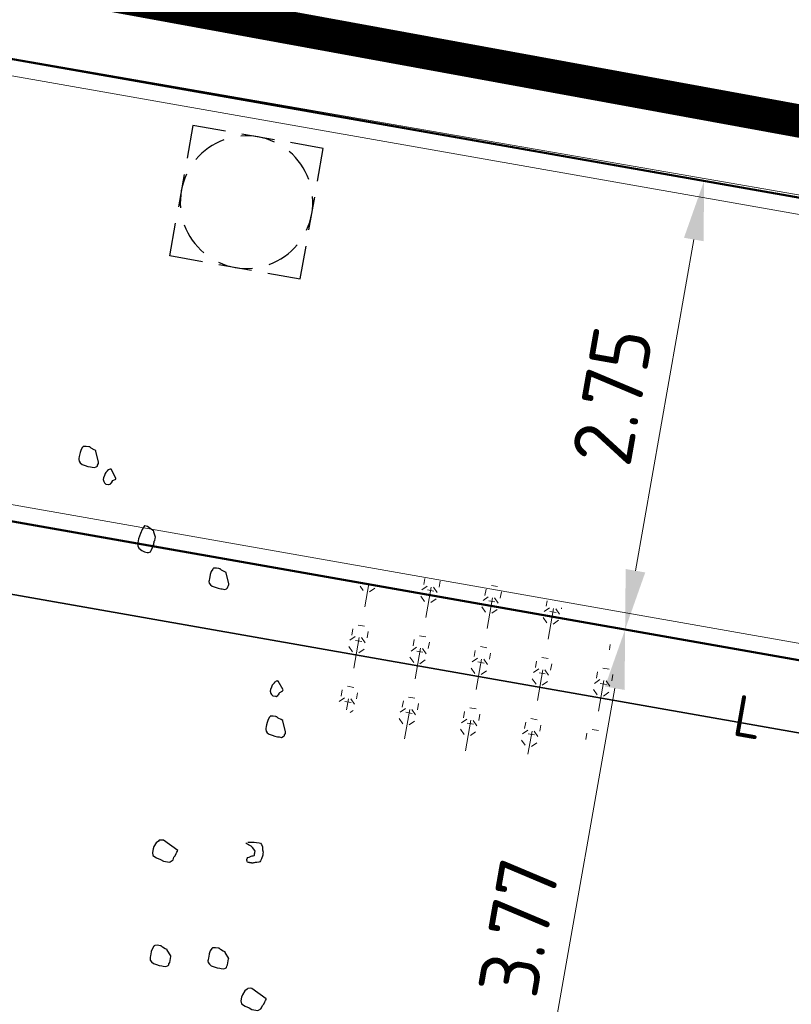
# Model space of a CAD drawing. Header units: metres. Extents: x 2514 to 227642, y 1683 to 852646.
# Tile 180 of 256: x 113836.35 to 113841.01, y 426306.52 to 426312.47. Entities that reach past the tile are written whole.
import ezdxf
from ezdxf.enums import TextEntityAlignment as Align
from ezdxf.lldxf.tags import DXFTag

# ---------------------------------------------------------------- set-up
doc = ezdxf.new("R2010")
doc.units = ezdxf.units.M
doc.linetypes.add('XX-CENTER', pattern=[8, 5, -1, 1, -1])
doc.layers.get('Defpoints').update_dxf_attribs({"color": 244, "lineweight": 35})
for name, color, linetype, lineweight in [('B-WE-KG-GRENS_PERCEEL-GV', 252, 'KG-PERCEEL', 18), ('N-WE-GR-BOOM-G', 94, 'Continuous', 35), ('N-WE-GR-BOOM-S', 94, 'Continuous', 25), ('N-WE-GR-HEESTER-S', 94, 'Continuous', 13), ('N-WE-KG-WERKGRENS-G', 7, 'XX-CENTER', 35), ('N-WE-RI-PUT-OPHOOGTEBRENGEN-S', 7, 'Continuous', 25), ('N-WE-VH-KANTOPSLUITING_ACHTERKANTBAND-G', 1, 'Continuous', 50), ('N-WE-VH-KANTOPSLUITING_OPSLUITBAND_100X200-G', 1, 'Continuous', 18), ('N-WE-VH-M', 7, 'Continuous', 18)]:
    doc.layers.add(name, color=color, linetype=linetype, lineweight=lineweight)
doc.styles.add('NLCS-ISO', font='NLCS-ISO.ttf', dxfattribs={"height": 1.8})
doc.styles.add('NLCS-ISO-M200-T18', font='NLCS-ISO.ttf', dxfattribs={"height": 0.36})
doc.styles.get("Standard").update_dxf_attribs({"font": 'romans'})
tags = doc.linetypes.add('KG-PERCEEL', pattern='A,5.5,-2,["P",Standard,S=1.8,R=0,X=-0.5,Y=-0.9],-2,5.5,-2,[5,NLCS.SHX,S=0.75,R=0,X=0,Y=0],-2', length=19).pattern_tags.tags
tags[6] = DXFTag(74, 10)
doc.dimstyles.new('NLCS-M200-T18-PIJL_L2_H1', dxfattribs={"dimscale": 0.2, "dimtxt": 2.5, "dimasz": 1.8, "dimexe": 2, "dimexo": 2, "dimgap": 0.7, "dimtad": 1, "dimzin": 0, "dimdsep": 46, "dimtxsty": 'NLCS-ISO-M200-T18', "dimcen": 0, "dimdle": 2, "dimclrd": 256, "dimclre": 256, "dimclrt": 1, "dimadec": 1, "dimazin": 0, "dimtfac": 1, "dimtdec": 3, "dimtofl": 0, "dimtmove": 0, "dimatfit": 3, "dimfxl": 2, "dimfxlon": 1, "dimtfillclr": 256, "dimtolj": 1, "dimtzin": 0, "dimlwd": -1, "dimlwe": -1, "dimarcsym": 0})

# ---------------------------------------------------------------- blocks, each defined once
blk = doc.blocks.new('SGR-BOOM_11')
at = {"flags": 128}
for points in [[(1.603499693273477, 4.662071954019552), (1.547751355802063, 4.786021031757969), (1.547751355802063, 4.792243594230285), (1.523079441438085, 4.798458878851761), (1.485976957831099, 4.810896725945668), (1.467331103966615, 4.822919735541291), (1.461115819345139, 4.822919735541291), (1.454885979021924, 4.822919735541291), (1.42399878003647, 4.822919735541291), (1.392907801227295, 4.816697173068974), (1.386910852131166, 4.816697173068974), (1.386910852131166, 4.810896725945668), (1.380681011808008, 4.804674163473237), (1.368250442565, 4.773583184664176), (1.362035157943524, 4.736276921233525), (1.362035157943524, 4.70560077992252), (1.362035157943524, 4.686947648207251), (1.362035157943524, 4.662071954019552), (1.362035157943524, 4.64963410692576), (1.368250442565, 4.630980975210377), (1.386910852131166, 4.612742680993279), (1.411568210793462, 4.600304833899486), (1.448670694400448, 4.59408954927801), (1.485976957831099, 4.587866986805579), (1.516864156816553, 4.587866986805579), (1.535524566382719, 4.587866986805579), (1.56641176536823, 4.587866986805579), (1.585057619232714, 4.600304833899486), (1.591069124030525, 4.606527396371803), (1.597284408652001, 4.612742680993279), (1.597284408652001, 4.624765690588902), (1.603499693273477, 4.643418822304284), (1.603499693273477, 4.655856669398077), (1.603499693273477, 4.662071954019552)], [(1.843115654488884, 4.507446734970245), (1.767047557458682, 4.601964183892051), (1.761036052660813, 4.601964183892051), (1.754820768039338, 4.601964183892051), (1.742375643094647, 4.596163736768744), (1.736160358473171, 4.589941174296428), (1.723729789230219, 4.577503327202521), (1.723729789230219, 4.571288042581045), (1.711502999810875, 4.552634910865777), (1.705273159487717, 4.540197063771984), (1.699057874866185, 4.515321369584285), (1.692842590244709, 4.48464522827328), (1.692842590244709, 4.465992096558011), (1.705273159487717, 4.441123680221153), (1.717499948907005, 4.428685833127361), (1.736160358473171, 4.416247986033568), (1.767047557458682, 4.416247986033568), (1.773262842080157, 4.416247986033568), (1.791908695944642, 4.428685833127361), (1.791908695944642, 4.434901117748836), (1.7981385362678, 4.441123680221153), (1.804353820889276, 4.453554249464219), (1.804353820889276, 4.459776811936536), (1.810569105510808, 4.472214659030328), (1.843115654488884, 4.495008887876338), (1.843115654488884, 4.501231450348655), (1.843115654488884, 4.507446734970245)], [(2.405649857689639, 3.956098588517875), (2.319014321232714, 3.999627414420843), (2.287923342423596, 3.999627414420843), (2.28170805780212, 3.999627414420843), (2.275478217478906, 3.98718956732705), (2.263251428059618, 3.950298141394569), (2.25082085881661, 3.900554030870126), (2.238390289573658, 3.832564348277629), (2.238390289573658, 3.782820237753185), (2.244605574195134, 3.745928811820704), (2.263251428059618, 3.721053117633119), (2.300353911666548, 3.702399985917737), (2.337456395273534, 3.689962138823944), (2.368547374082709, 3.689962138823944), (2.387004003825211, 3.689962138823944), (2.405649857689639, 3.702399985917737), (2.411865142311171, 3.721053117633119), (2.418094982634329, 3.739706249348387), (2.424091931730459, 3.764167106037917), (2.424091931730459, 3.782820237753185), (2.430321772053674, 3.795258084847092), (2.430321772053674, 3.81391121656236), (2.430321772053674, 3.826349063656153), (2.430321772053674, 3.838786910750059), (2.436537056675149, 3.845002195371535), (2.436537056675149, 3.869463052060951), (2.436537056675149, 3.888116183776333), (2.405649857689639, 3.944082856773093), (2.405649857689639, 3.956098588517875)], [(3.40553922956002, 3.485592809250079), (3.349776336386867, 3.609541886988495), (3.349776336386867, 3.615342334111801), (3.325118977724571, 3.621564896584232), (3.288016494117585, 3.633995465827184), (3.269356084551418, 3.646433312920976), (3.263140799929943, 3.646433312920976), (3.256925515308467, 3.646433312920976), (3.226038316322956, 3.646433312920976), (3.194947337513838, 3.6402180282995), (3.188935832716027, 3.6402180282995), (3.188935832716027, 3.633995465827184), (3.182720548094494, 3.627780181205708), (3.17027542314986, 3.597104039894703), (3.164060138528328, 3.559797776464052), (3.164060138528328, 3.528706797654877), (3.164060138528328, 3.510461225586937), (3.164060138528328, 3.485592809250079), (3.164060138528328, 3.473154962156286), (3.17027542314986, 3.454501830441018), (3.188935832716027, 3.435848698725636), (3.213607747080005, 3.423410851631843), (3.250710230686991, 3.417188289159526), (3.288016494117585, 3.41097300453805), (3.318889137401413, 3.41097300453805), (3.33754954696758, 3.41097300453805), (3.368436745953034, 3.41097300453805), (3.3870971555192, 3.423410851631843), (3.393312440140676, 3.429626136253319), (3.399323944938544, 3.435848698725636), (3.399323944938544, 3.448279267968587), (3.40553922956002, 3.46693967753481), (3.40553922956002, 3.479370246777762), (3.40553922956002, 3.485592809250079)], [(4.271326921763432, 2.337300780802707), (4.195462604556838, 2.432225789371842), (4.18923276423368, 2.432225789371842), (4.183032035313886, 2.432225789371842), (4.170572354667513, 2.426010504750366), (4.164371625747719, 2.41979522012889), (4.151941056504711, 2.407357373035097), (4.151941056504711, 2.40113481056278), (4.139699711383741, 2.382481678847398), (4.133484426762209, 2.370043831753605), (4.127254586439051, 2.345590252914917), (4.121053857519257, 2.314499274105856), (4.121053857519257, 2.295846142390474), (4.133484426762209, 2.270970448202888), (4.145711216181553, 2.258947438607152), (4.164371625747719, 2.246509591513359), (4.195462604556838, 2.246509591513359), (4.201459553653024, 2.246509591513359), (4.220119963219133, 2.258947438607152), (4.220119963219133, 2.264755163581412), (4.226349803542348, 2.270970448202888), (4.232550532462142, 2.283408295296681), (4.232550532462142, 2.289623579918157), (4.2387803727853, 2.302061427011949), (4.271326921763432, 2.325277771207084), (4.271326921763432, 2.33149305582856), (4.271326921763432, 2.337300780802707)], [(4.390305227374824, 1.844401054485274), (4.334527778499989, 1.968350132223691), (4.334527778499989, 1.974572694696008), (4.309666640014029, 1.980787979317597), (4.272549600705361, 1.99322582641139), (4.253918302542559, 2.005248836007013), (4.247688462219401, 2.005248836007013), (4.241676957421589, 2.005248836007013), (4.210585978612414, 2.005248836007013), (4.179713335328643, 1.999441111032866), (4.173483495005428, 1.999441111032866), (4.173483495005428, 1.99322582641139), (4.167268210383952, 1.987003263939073), (4.154823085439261, 1.955912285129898), (4.148622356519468, 1.918606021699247), (4.148622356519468, 1.887929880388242), (4.148622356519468, 1.869276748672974), (4.148622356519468, 1.844401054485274), (4.148622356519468, 1.831963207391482), (4.154823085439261, 1.813310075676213), (4.173483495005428, 1.795071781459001), (4.19814085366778, 1.782633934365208), (4.235461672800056, 1.776418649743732), (4.272549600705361, 1.770196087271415), (4.303436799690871, 1.770196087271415), (4.322097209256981, 1.770196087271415), (4.352984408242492, 1.770196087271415), (4.371644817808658, 1.782633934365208), (4.377845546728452, 1.788849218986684), (4.38407538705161, 1.795071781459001), (4.38407538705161, 1.807094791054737), (4.390305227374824, 1.825747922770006), (4.390305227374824, 1.838185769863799), (4.390305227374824, 1.844401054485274)], [(3.35434682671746, 0.2073576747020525), (3.162415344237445, 0.3002157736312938), (3.143754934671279, 0.3002157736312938), (3.112867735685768, 0.294000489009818), (3.106652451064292, 0.2815626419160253), (3.08177675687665, 0.2566869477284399), (3.06333468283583, 0.2073576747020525), (3.057119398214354, 0.1762666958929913), (3.057119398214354, 0.1327378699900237), (3.069549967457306, 0.09584644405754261), (3.119083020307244, 0.07719331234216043), (3.168616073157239, 0.06475546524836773), (3.205733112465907, 0.05231761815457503), (3.279938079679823, 0.05231761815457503), (3.286153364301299, 0.05853290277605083), (3.311029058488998, 0.07719331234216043), (3.317244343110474, 0.08962388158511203), (3.32345962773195, 0.1203000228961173), (3.335686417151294, 0.1389604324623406), (3.34190170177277, 0.1700514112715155), (3.348116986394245, 0.188704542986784), (3.35434682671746, 0.2011423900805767), (3.35434682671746, 0.2073576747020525)], [(4.185914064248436, -0.9670545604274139), (4.130165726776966, -0.9048726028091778), (4.130165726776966, -0.8990648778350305), (4.105304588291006, -0.892849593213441), (4.068187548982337, -0.8804117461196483), (4.04952713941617, -0.8679738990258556), (4.043530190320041, -0.8679738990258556), (4.037300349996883, -0.8679738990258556), (4.006209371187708, -0.8679738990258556), (3.975322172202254, -0.8741891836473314), (3.969121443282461, -0.8741891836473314), (3.969121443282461, -0.8804117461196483), (3.962891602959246, -0.8866270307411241), (3.950461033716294, -0.9173031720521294), (3.944449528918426, -0.9546167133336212), (3.944449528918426, -0.9857076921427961), (3.944449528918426, -1.004360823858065), (3.944449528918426, -1.028821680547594), (3.944449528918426, -1.041252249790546), (3.950461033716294, -1.059912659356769), (3.969121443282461, -1.078565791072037), (3.993982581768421, -1.09100363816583), (4.03109962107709, -1.097218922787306), (4.068187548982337, -1.103434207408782), (4.099074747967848, -1.103434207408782), (4.117735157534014, -1.103434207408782), (4.148622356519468, -1.103434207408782), (4.167268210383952, -1.09100363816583), (4.173483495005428, -1.084781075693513), (4.179713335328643, -1.078565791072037), (4.179713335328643, -1.066127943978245), (4.185914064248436, -1.047474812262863), (4.185914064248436, -0.9732698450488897), (4.185914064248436, -0.9670545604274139)], [(3.492393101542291, -1.059912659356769), (3.436630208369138, -0.9981455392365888), (3.436630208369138, -0.9919229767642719), (3.411754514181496, -0.9857076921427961), (3.374652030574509, -0.9732698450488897), (3.356006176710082, -0.960831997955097), (3.349776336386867, -0.960831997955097), (3.343561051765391, -0.960831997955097), (3.31268840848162, -0.960831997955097), (3.281801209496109, -0.9670545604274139), (3.275571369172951, -0.9670545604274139), (3.275571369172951, -0.9732698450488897), (3.269356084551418, -0.9794851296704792), (3.256925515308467, -1.010161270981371), (3.250710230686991, -1.047474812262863), (3.250710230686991, -1.078565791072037), (3.250710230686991, -1.097218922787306), (3.250710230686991, -1.121679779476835), (3.250710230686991, -1.134110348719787), (3.256925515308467, -1.15277075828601), (3.275571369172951, -1.171423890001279), (3.300243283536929, -1.183861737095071), (3.33754954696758, -1.190077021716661), (3.374652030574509, -1.196292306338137), (3.40553922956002, -1.196292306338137), (3.424185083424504, -1.196292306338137), (3.455072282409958, -1.196292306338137), (3.473732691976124, -1.183861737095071), (3.4799479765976, -1.177639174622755), (3.486163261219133, -1.171423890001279), (3.486163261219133, -1.158986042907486), (3.492393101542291, -1.140332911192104), (3.492393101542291, -1.066127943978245), (3.492393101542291, -1.059912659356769)], [(4.71632383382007, -1.371237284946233), (4.524392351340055, -1.27837190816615), (4.505731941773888, -1.27837190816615), (4.474859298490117, -1.284594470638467), (4.468644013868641, -1.297032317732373), (4.443768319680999, -1.321900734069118), (4.425326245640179, -1.371237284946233), (4.419096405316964, -1.402328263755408), (4.419096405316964, -1.445849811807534), (4.431323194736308, -1.482748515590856), (4.481074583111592, -1.501401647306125), (4.530622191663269, -1.513839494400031), (4.567710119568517, -1.526277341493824), (4.64191508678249, -1.526277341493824), (4.648144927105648, -1.520054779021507), (4.673006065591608, -1.501401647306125), (4.679235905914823, -1.488963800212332), (4.685232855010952, -1.458287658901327), (4.697677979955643, -1.439634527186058), (4.703893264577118, -1.408543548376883), (4.710123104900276, -1.389890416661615), (4.71632383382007, -1.377452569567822), (4.71632383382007, -1.371237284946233)]]:
    blk.add_lwpolyline(points, close=True, dxfattribs=at)
blk.add_lwpolyline([(4.170164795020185, 0.4556706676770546), (4.244369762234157, 0.4681085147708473), (4.275460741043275, 0.4681085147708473), (4.306347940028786, 0.4681085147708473), (4.325008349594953, 0.4681085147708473), (4.337438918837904, 0.4556706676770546), (4.355895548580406, 0.4308022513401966), (4.3620962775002, 0.3939035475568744), (4.374541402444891, 0.369027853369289), (4.374541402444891, 0.3503747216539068), (4.374541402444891, 0.3317215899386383), (4.368326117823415, 0.2823923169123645), (4.3620962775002, 0.2575166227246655), (4.355895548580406, 0.2450787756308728), (4.343450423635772, 0.238863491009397), (4.318778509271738, 0.2326482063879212), (4.300118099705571, 0.2264256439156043), (4.287891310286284, 0.2206251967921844), (4.28169058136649, 0.2206251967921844), (4.275460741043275, 0.2144026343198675), (4.2692454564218, 0.2144026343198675), (4.263030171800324, 0.2144026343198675), (4.256800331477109, 0.2144026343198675), (4.250599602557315, 0.2144026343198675), (4.238372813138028, 0.2144026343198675), (4.232142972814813, 0.2144026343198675), (4.225913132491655, 0.2144026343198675), (4.219712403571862, 0.2144026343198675), (4.207281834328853, 0.2144026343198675), (4.201051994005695, 0.2206251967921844), (4.201051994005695, 0.2264256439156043), (4.19482215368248, 0.238863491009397), (4.19482215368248, 0.2450787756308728), (4.19482215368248, 0.2575166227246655), (4.201051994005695, 0.2699544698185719), (4.213482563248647, 0.2761697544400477), (4.219712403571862, 0.2761697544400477), (4.225913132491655, 0.2823923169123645), (4.238372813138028, 0.2948301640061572), (4.250599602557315, 0.301045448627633), (4.263030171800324, 0.301045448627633), (4.275460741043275, 0.3072607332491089), (4.275460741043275, 0.3134832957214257), (4.275460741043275, 0.3196985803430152), (4.275460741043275, 0.3317215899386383), (4.275460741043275, 0.3379368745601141), (4.275460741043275, 0.344159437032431), (4.275460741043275, 0.3628125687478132), (4.256800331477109, 0.3814657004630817), (4.238372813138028, 0.4001188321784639), (4.219712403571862, 0.4125566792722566), (4.201051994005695, 0.4187792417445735), (4.182595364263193, 0.4249945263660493), (4.170164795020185, 0.4308022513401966), (4.163949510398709, 0.4308022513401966), (4.157734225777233, 0.4308022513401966), (4.157734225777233, 0.4370175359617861), (4.157734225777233, 0.4432328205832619)], dxfattribs=at)
blk = doc.blocks.new('SGR-HEESTERS-SO')
at = {"ltscale": 0.1}
h = blk.add_hatch(dxfattribs=at)
h.set_pattern_fill('GR-HEESTERS', color=256, scale=0.1, style=0, pattern_type=2)
h.set_pattern_definition([(0, (-2.018678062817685, -1.134114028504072), (0, 0.75), [0.07663900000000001, -0.6733610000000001]), (45, (-1.942038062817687, -1.134114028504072), (4.440892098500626e-17, 0.7499998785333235), [0.078192, -0.9824680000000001]), (90, (-1.886748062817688, -1.078824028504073), (-0.75, 4.592425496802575e-17), [0.07663900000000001, -0.6733610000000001]), (135, (-1.886748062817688, -1.002184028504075), (-0.7499998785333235, 4.440892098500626e-17), [0.078192, -0.9824680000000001]), (180, (-1.942038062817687, -0.9468940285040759), (-9.184850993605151e-17, -0.75), [0.07663900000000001, -0.6733610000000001]), (225, (-2.018678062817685, -0.9468940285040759), (-1.332267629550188e-16, -0.7499998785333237), [0.078192, -0.9824680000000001]), (270, (-2.073968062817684, -1.002184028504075), (0.75, -1.377727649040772e-16), [0.07663900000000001, -0.6733610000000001]), (315, (-2.073968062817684, -1.078824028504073), (0.7499998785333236, -1.776356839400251e-16), [0.078192, -0.9824680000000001]), (90, (-1.980358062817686, -1.227004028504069), (-0.75, 4.592425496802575e-17), [0.3744400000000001, -0.37546])])
edge = h.paths.add_edge_path()
edge.add_ellipse((0, 0), major_axis=(1.980358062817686, 0), ratio=0.5254120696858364, start_angle=0, end_angle=360, ccw=False)
at = {"ltscale": 0.1, "style": 'NLCS-ISO'}
blk.add_attdef('TYPE', text='', height=0.5, dxfattribs=at).set_placement((3.470943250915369, -0.01606055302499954), align=Align.MIDDLE_CENTER)
blk = doc.blocks.new('SRI-PUT_OPHOOGTEBRENGEN-SO-flat-100')
at = {"layer": 'N-WE-RI-PUT-OPHOOGTEBRENGEN-S', "lineweight": -3}
for points in [[(-0.2018585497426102, 0.3981163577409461), (-0.4018585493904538, 0.3981079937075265), (-0.4018501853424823, 0.1981079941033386)], [(0.09814145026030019, 0.3981289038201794), (-0.1018585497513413, 0.3981205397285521)], [(0.3981498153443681, 0.1981079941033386), (0.3981414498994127, 0.398141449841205), (0.198141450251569, 0.3981330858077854)], [(-0.4018460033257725, 0.09810799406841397), (-0.4018376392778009, -0.1018920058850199)], [(0.3981623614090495, -0.1018920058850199), (0.3981539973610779, 0.09810799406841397)], [(0.198141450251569, -0.401866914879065), (0.398174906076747, -0.4018585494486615), (0.3981665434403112, -0.2018920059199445)], [(-0.1018585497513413, -0.4018794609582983), (0.09814145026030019, -0.4018710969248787)]]:
    blk.add_lwpolyline(points, dxfattribs=at)
at = {"layer": 'N-WE-RI-PUT-OPHOOGTEBRENGEN-S'}
blk.add_lwpolyline([(-0.2018585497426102, -0.4018585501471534), (-0.4018585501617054, -0.4018585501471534), (-0.4018585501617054, -0.2018920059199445)], dxfattribs=at)
at = {"layer": 'N-WE-RI-PUT-OPHOOGTEBRENGEN-S', "lineweight": -3, "ltscale": 0.2}
for start, end in [(74.99760388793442, 104.9976038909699), (120.0023961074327, 150.0023961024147), (29.99760389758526, 59.99760389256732), (165.0023961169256, 195.0023961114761), (344.9976038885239, 14.99760388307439), (210.0023961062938, 240.002396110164), (299.997603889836, 329.9976038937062), (255.0023961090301, 285.0023961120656)]:
    blk.add_arc((-0.00184182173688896, -0.001875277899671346), 0.3999999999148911, start, end, dxfattribs=at)
blk = doc.blocks.new('*D417')
at = {"layer": 'Defpoints', "color": 0, "transparency": 16777216}
for p in [(113837.7144124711, 426309.1891440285), (113840.0071917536, 426308.7854247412), (113837.0614513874, 426305.4808851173)]:
    blk.add_point(p, dxfattribs=at)
at = {"layer": 'N-WE-VH-M', "transparency": 16777216}
for p, q in [((113839.6132522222, 426308.8547907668), (113840.4011312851, 426308.7160587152)), ((113839.4166600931, 426305.4317114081), (113839.9447623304, 426308.4308791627)), ((113838.9602911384, 426305.1465318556), (113839.7481702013, 426305.007799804))]:
    blk.add_line(p, q, dxfattribs=at)
for points in [[(113839.8856714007, 426308.4412840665), (113840.0038532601, 426308.4204742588), (113840.0071917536, 426308.785424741)], [(113839.3575691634, 426305.442116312), (113839.4757510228, 426305.4213065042), (113839.3542306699, 426305.0771658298)]]:
    blk.add_solid(points, dxfattribs=at)
at = {"layer": 'N-WE-VH-M', "color": 1, "transparency": 16777216, "insert": (113839.3655595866, 426306.986788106), "char_height": 0.36, "attachment_point": 5, "rotation": 80.01356215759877, "style": 'NLCS-ISO-M200-T18'}
blk.add_mtext('\\A1;3.77', dxfattribs=at)
blk = doc.blocks.new('*D418')
at = {"layer": 'Defpoints', "color": 0, "transparency": 16777216}
for p in [(113838.1913038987, 426311.8974783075), (113840.4840831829, 426311.4937590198), (113837.7144124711, 426309.1891440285)]:
    blk.add_point(p, dxfattribs=at)
at = {"layer": 'N-WE-VH-M', "transparency": 16777216}
for p, q in [((113840.0901436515, 426311.5631250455), (113840.8780227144, 426311.4243929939)), ((113840.0696211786, 426309.139970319), (113840.4216537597, 426311.1392134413)), ((113839.6132522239, 426308.8547907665), (113840.4011312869, 426308.7160587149))]:
    blk.add_line(p, q, dxfattribs=at)
for points in [[(113840.36256283, 426311.1496183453), (113840.4807446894, 426311.1288085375), (113840.484083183, 426311.4937590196)], [(113840.0105302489, 426309.1503752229), (113840.1287121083, 426309.1295654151), (113840.0071917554, 426308.7854247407)]]:
    blk.add_solid(points, dxfattribs=at)
at = {"layer": 'N-WE-VH-M', "color": 1, "transparency": 16777216, "insert": (113839.930485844, 426310.1950847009), "char_height": 0.36, "attachment_point": 5, "rotation": 80.01356215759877, "style": 'NLCS-ISO-M200-T18'}
blk.add_mtext('\\A1;2.75', dxfattribs=at)

msp = doc.modelspace()

# ---------------------------------------------------------------- linework, layer by layer
at = {"layer": 'B-WE-KG-GRENS_PERCEEL-GV', "ltscale": 0.2}
msp.add_lwpolyline([(113841.2740000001, 426311.3710000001), (113845.5660000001, 426334.8950000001), (113839.2460000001, 426335.9940000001), (113835.1500000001, 426312.4330000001)], close=True, dxfattribs=at)
at = {"layer": 'N-WE-GR-BOOM-G', "ltscale": 0.2, "flags": 128}
msp.add_lwpolyline([(113868.5792517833, 426303.3145944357), (113832.4130471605, 426309.6828456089)], dxfattribs=at)
at = {"layer": 'N-WE-KG-WERKGRENS-G', "ltscale": 0.5, "const_width": 0.2, "flags": 128}
msp.add_lwpolyline([(113875.2078471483, 426365.5126336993), (113869.6184912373, 426333.4120857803), (113863.3077940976, 426334.3723429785), (113862.8550615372, 426331.3970379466), (113875.1362661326, 426329.1966325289), (113871.2094497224, 426306.733523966), (113849.94369709, 426310.2891823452), (113850.1777304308, 426311.6888936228), (113845.2191965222, 426312.5179662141), (113844.9880711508, 426311.1356469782), (113831.4734784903, 426313.6073689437), (113835.6884727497, 426336.0220330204), (113839.8818804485, 426335.3227236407), (113840.4062044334, 426338.4668316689), (113844.464307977, 426361.6713004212), (113842.4200924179, 426362.0288021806), (113843.9553870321, 426366.3602544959), (113848.6231198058, 426368.5274397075), (113848.9706525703, 426370.0745780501), (113859.2796973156, 426368.4066109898)], dxfattribs=at)
at = {"layer": 'N-WE-VH-KANTOPSLUITING_ACHTERKANTBAND-G', "ltscale": 0.2}
msp.add_line((113868.6543604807, 426303.7411474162), (113832.4881558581, 426310.1093985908), dxfattribs=at)
at = {"layer": 'N-WE-VH-KANTOPSLUITING_ACHTERKANTBAND-G', "ltscale": 0.2, "flags": 128}
msp.add_lwpolyline([(113830.7062086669, 426313.2154757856), (113871.5243028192, 426306.0281062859), (113875.64, 426329.665), (113863.524, 426331.772)], dxfattribs=at)
at = {"layer": 'N-WE-VH-KANTOPSLUITING_OPSLUITBAND_100X200-G', "ltscale": 0.2}
msp.add_line((113868.7701868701, 426303.8222907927), (113832.4070124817, 426310.22522498), dxfattribs=at)
msp.add_lwpolyline([(113830.590345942, 426313.1343388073), (113871.605633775, 426305.912246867), (113875.7556754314, 426329.7463846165), (113863.541133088, 426331.8705213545)], dxfattribs=at)

# ---------------------------------------------------------------- block references
at = {"layer": 'N-WE-GR-BOOM-S', "ltscale": 0.2, "xscale": 0.5, "yscale": 0.5, "rotation": 350.0500476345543}
msp.add_blockref('SGR-BOOM_11', (113835.6363084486, 426307.6383551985), dxfattribs=at)
at = {"layer": 'N-WE-GR-HEESTER-S', "xscale": 0.5, "yscale": 0.5, "zscale": 0.5, "rotation": 350.0135621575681}
msp.add_blockref('SGR-HEESTERS-SO', (113839.0448301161, 426308.5656932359), dxfattribs=at).add_auto_attribs({'TYPE': 'L'})
at = {"layer": 'N-WE-RI-PUT-OPHOOGTEBRENGEN-S', "ltscale": 0.2, "rotation": 350.0159582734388}
msp.add_blockref('SRI-PUT_OPHOOGTEBRENGEN-SO-flat-100', (113837.7238292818, 426311.3661172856), dxfattribs=at)

# ---------------------------------------------------------------- dimensions: what is measured, and where the dimension line sits
at = {"layer": 'N-WE-VH-M'}
for base, p1, p2, picture, middle in [((113840.4840831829, 426311.4937590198), (113837.714412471, 426309.1891440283), (113838.1913038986, 426311.8974783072), '*D418', (113839.930485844, 426310.1950847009)), ((113840.0071917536, 426308.7854247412), (113837.0614513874, 426305.4808851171), (113837.7144124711, 426309.1891440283), '*D417', (113839.3655595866, 426306.986788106))]:
    dim = msp.add_linear_dim(base=base, p1=p1, p2=p2, angle=80.01356215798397, dimstyle='NLCS-M200-T18-PIJL_L2_H1', override={"dimclrt": 1}, dxfattribs=at)
    dim.commit()
    dim.dimension.update_dxf_attribs({"geometry": picture, "text_midpoint": middle})

doc.saveas('drawing.dxf')
